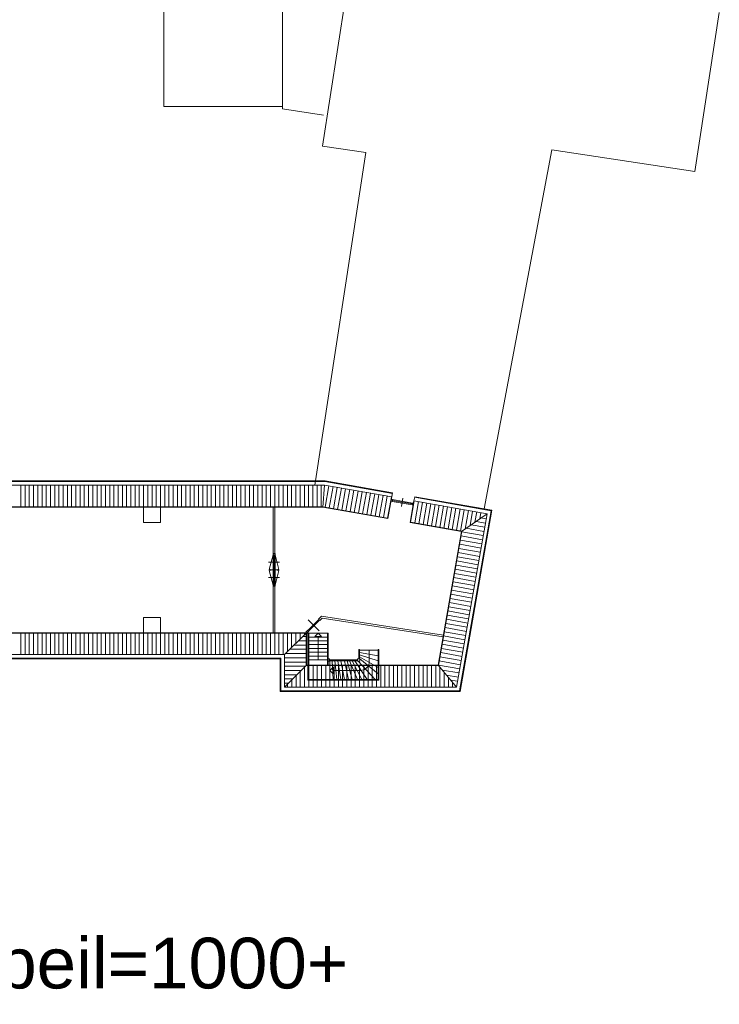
# Model space of a CAD drawing. Header units: millimetres. Extents: x 755778 to 1537169, y 90093 to 392038.
# Tile 116 of 134: x 1204381 to 1245716, y 267970 to 326184. Entities that reach past the tile are written whole.
import ezdxf

# ---------------------------------------------------------------- set-up
doc = ezdxf.new("R2010")
doc.units = ezdxf.units.MM
doc.layers.add('NIV 3HB', color=7, linetype='Continuous')
doc.styles.get("Standard").update_dxf_attribs({"font": 'arial.ttf'})

msp = doc.modelspace()

# ---------------------------------------------------------------- linework, layer by layer
at = {"layer": 'NIV 3HB', "color": 253, "lineweight": 5, "true_color": 0x9ea0a1}
for p, q in [((1212899.2, 321048.1), (1212899.2, 348593.1)), ((1219911.2, 320906.4), (1219911.2, 348568.1)), ((1224000, 329936.4), (1222280.3, 318715.7)), ((1245716.4, 326608), (1244275.2, 317204.4)), ((1219911.2, 321048.1), (1212899.2, 321048.1)), ((1222332.4, 320535.3), (1219911.2, 320906.4)), ((1222280.3, 318715.7), (1224824.9, 318325.7)), ((1235831.7, 318498.5), (1231823.1, 297260.7)), ((1244275.2, 317204.4), (1235831.7, 318498.5)), ((1224824.9, 318325.7), (1221811.5, 298662.4)), ((1222421.3, 298912.4), (1181699, 298912.4)), ((1222418.3, 298877.4), (1181699, 298877.4)), ((1222399.5, 298662.4), (1181699, 298662.4)), ((1204449, 298662.4), (1204449, 297382.4)), ((1204699, 298662.4), (1204699, 297382.4)), ((1204949, 298662.4), (1204949, 297382.4)), ((1205199, 298662.4), (1205199, 297382.4)), ((1205449, 298662.4), (1205449, 297382.4)), ((1205699, 298662.4), (1205699, 297382.4)), ((1205949, 298662.4), (1205949, 297382.4)), ((1206199, 298662.4), (1206199, 297382.4)), ((1206449, 298662.4), (1206449, 297382.4)), ((1206699, 298662.4), (1206699, 297382.4)), ((1206949, 298662.4), (1206949, 297382.4)), ((1207199, 298662.4), (1207199, 297382.4)), ((1207449, 298662.4), (1207449, 297382.4)), ((1207699, 298662.4), (1207699, 297382.4)), ((1207949, 298662.4), (1207949, 297382.4)), ((1208199, 298662.4), (1208199, 297382.4)), ((1208449, 298662.4), (1208449, 297382.4)), ((1208699, 298662.4), (1208699, 297382.4)), ((1208949, 298662.4), (1208949, 297382.4)), ((1209199, 298662.4), (1209199, 297382.4)), ((1209449, 298662.4), (1209449, 297382.4)), ((1209699, 298662.4), (1209699, 297382.4)), ((1209949, 298662.4), (1209949, 297382.4)), ((1210199, 298662.4), (1210199, 297382.4)), ((1210449, 298662.4), (1210449, 297382.4)), ((1210699, 298662.4), (1210699, 297382.4)), ((1210949, 298662.4), (1210949, 297382.4)), ((1211199, 298662.4), (1211199, 297382.4)), ((1211449, 298662.4), (1211449, 297382.4)), ((1211699, 298662.4), (1211699, 297382.4)), ((1211949, 298662.4), (1211949, 297382.4)), ((1212199, 298662.4), (1212199, 297382.4)), ((1212449, 298662.4), (1212449, 297382.4)), ((1212699, 298662.4), (1212699, 297382.4)), ((1212949, 298662.4), (1212949, 297382.4)), ((1213199, 298662.4), (1213199, 297382.4)), ((1213449, 298662.4), (1213449, 297382.4)), ((1213699, 298662.4), (1213699, 297382.4)), ((1213949, 298662.4), (1213949, 297382.4)), ((1214199, 298662.4), (1214199, 297382.4)), ((1214449, 298662.4), (1214449, 297382.4)), ((1214699, 298662.4), (1214699, 297382.4)), ((1214949, 298662.4), (1214949, 297382.4)), ((1215199, 298662.4), (1215199, 297382.4)), ((1215449, 298662.4), (1215449, 297382.4)), ((1215699, 298662.4), (1215699, 297382.4)), ((1215949, 298662.4), (1215949, 297382.4)), ((1216199, 298662.4), (1216199, 297382.4)), ((1216449, 298662.4), (1216449, 297382.4)), ((1216699, 298662.4), (1216699, 297382.4)), ((1216949, 298662.4), (1216949, 297382.4)), ((1217199, 298662.4), (1217199, 297382.4)), ((1217449, 298662.4), (1217449, 297382.4)), ((1217699, 298662.4), (1217699, 297382.4)), ((1217949, 298662.4), (1217949, 297382.4)), ((1218199, 298662.4), (1218199, 297382.4)), ((1218449, 298662.4), (1218449, 297382.4)), ((1218699, 298662.4), (1218699, 297382.4)), ((1218949, 298662.4), (1218949, 297382.4)), ((1219199, 298662.4), (1219199, 297382.4)), ((1219449, 298662.4), (1219449, 297382.4)), ((1219699, 298662.4), (1219699, 297382.4)), ((1219949, 298662.4), (1219949, 297382.4)), ((1220199, 298662.4), (1220199, 297382.4)), ((1220449, 298662.4), (1220449, 297382.4)), ((1220699, 298662.4), (1220699, 297382.4)), ((1220949, 298662.4), (1220949, 297382.4)), ((1221199, 298662.4), (1221199, 297382.4)), ((1221449, 298662.4), (1221449, 297382.4)), ((1221699, 298662.4), (1221699, 297382.4)), ((1221949, 298662.4), (1221949, 297382.4)), ((1222199, 298662.4), (1222199, 297382.4)), ((1222286.2, 297362.4), (1222399.5, 298662.4)), ((1222399.5, 298662.4), (1226361.1, 297966.5)), ((1222418.3, 298877.4), (1226398.3, 298178.2)), ((1222421.3, 298912.4), (1226404.3, 298212.7)), ((1222648, 298618.8), (1222426.5, 297358.1)), ((1222894.2, 298575.5), (1222672.7, 297314.8)), ((1223140.4, 298532.3), (1222918.9, 297271.6)), ((1223386.6, 298489), (1223165.2, 297228.3)), ((1223632.9, 298445.7), (1223411.4, 297185)), ((1223879.1, 298402.5), (1223657.6, 297141.8)), ((1224125.3, 298359.2), (1223903.9, 297098.5)), ((1224371.6, 298316), (1224150.1, 297055.3)), ((1224617.8, 298272.7), (1224396.3, 297012)), ((1224864, 298229.5), (1224642.5, 296968.8)), ((1225110.2, 298186.2), (1224888.8, 296925.5)), ((1225356.5, 298142.9), (1225135, 296882.3)), ((1225602.7, 298099.7), (1225381.2, 296839)), ((1226404.3, 298212.7), (1226136.2, 296686.1)), ((1225848.9, 298056.4), (1225627.5, 296795.7)), ((1226095.2, 298013.2), (1225873.7, 296752.5)), ((1226341.4, 297969.9), (1226119.9, 296709.2)), ((1226382.6, 297701.7), (1227564.5, 297494.1)), ((1226392.5, 297757.9), (1227574.4, 297550.3)), ((1226402.3, 297814), (1227584.2, 297606.4)), ((1226940.2, 297407.8), (1227026.7, 297900.3)), ((1227675, 297735.6), (1227450, 296455.3)), ((1227473.2, 296471.5), (1227694.7, 297732.2)), ((1227718.2, 297981.9), (1227675, 297735.6)), ((1227675, 297735.6), (1231996.2, 296976.5)), ((1227712.2, 297947.4), (1232245.1, 297151.1)), ((1227718.2, 297981.9), (1232285.6, 297179.5)), ((1227719.4, 296428.2), (1227940.9, 297688.9)), ((1227965.7, 296385), (1228187.1, 297645.7)), ((1228211.9, 296341.7), (1228433.4, 297602.4)), ((1228458.1, 296298.5), (1228679.6, 297559.2)), ((1228704.3, 296255.2), (1228925.8, 297515.9)), ((1181666.7, 297382.4), (1222288, 297382.4)), ((1181666.7, 297362.4), (1222286.2, 297362.4)), ((1211699, 297362.4), (1212699, 297362.4)), ((1211699, 296462.4), (1211699, 297362.4)), ((1212699, 297362.4), (1212699, 296462.4)), ((1219360.1, 294619.4), (1219360.1, 297362.4)), ((1219460.1, 294619.4), (1219460.1, 297362.4)), ((1226136.2, 296686.1), (1222286.2, 297362.4)), ((1226119.9, 296709.2), (1222289.7, 297382.1)), ((1228950.6, 296211.9), (1229172, 297472.6)), ((1229196.8, 296168.7), (1229418.3, 297429.4)), ((1229443, 296125.4), (1229664.5, 297386.1)), ((1229689.3, 296082.2), (1229910.7, 297342.9)), ((1229935.5, 296038.9), (1230157, 297299.6)), ((1230181.7, 295995.7), (1230403.2, 297256.4)), ((1230193.2, 286713.4), (1231996.2, 296976.5)), ((1230373.7, 286498.4), (1232245.1, 297151.1)), ((1230403.1, 286463.4), (1232285.6, 297179.5)), ((1230427.9, 295952.4), (1230649.4, 297213.1)), ((1231996.2, 296976.5), (1230490.8, 295921.1)), ((1230702.3, 296069.3), (1230895.7, 297169.8)), ((1230991.8, 296272.3), (1231141.9, 297126.6)), ((1231281.3, 296475.3), (1231388.1, 297083.3)), ((1231570.8, 296678.3), (1231634.3, 297040.1)), ((1212699, 296462.4), (1211699, 296462.4)), ((1227450, 296455.3), (1230490.8, 295921.1)), ((1230514, 295937.3), (1227473.2, 296471.5)), ((1231055, 296316.6), (1231855.5, 296176)), ((1231344.5, 296519.6), (1231898.8, 296422.2)), ((1231634, 296722.6), (1231942, 296668.4)), ((1230490.8, 295921.1), (1229101.6, 288013.4)), ((1229118.4, 287993.4), (1230514, 295937.3)), ((1230508.3, 295905), (1231769, 295683.5)), ((1230765.5, 296113.6), (1231812.3, 295929.8)), ((1230378.5, 295166.3), (1231639.2, 294944.8)), ((1230421.8, 295412.5), (1231682.5, 295191.1)), ((1230465.1, 295658.8), (1231725.8, 295437.3)), ((1230292, 294673.9), (1231552.7, 294452.4)), ((1230335.3, 294920.1), (1231596, 294698.6)), ((1219353.1, 294552.4), (1219120.2, 293683.1)), ((1219353.1, 292752.4), (1219353.1, 294552.4)), ((1219410.1, 294552.4), (1219410.1, 292752.4)), ((1219467.1, 294552.4), (1219467.1, 292752.4)), ((1219467.1, 294552.4), (1219700.1, 293683.1)), ((1230205.5, 294181.4), (1231466.2, 293959.9)), ((1230248.8, 294427.6), (1231509.5, 294206.1)), ((1219353.1, 292752.4), (1219120.2, 293621.7)), ((1219467.1, 292752.4), (1219700.1, 293621.7)), ((1230075.7, 293442.7), (1231336.4, 293221.2)), ((1230119, 293688.9), (1231379.7, 293467.5)), ((1230162.3, 293935.2), (1231423, 293713.7)), ((1229989.2, 292950.2), (1231249.9, 292728.8)), ((1230032.5, 293196.5), (1231293.2, 292975)), ((1219360.1, 292685.4), (1219360.1, 289942.4)), ((1219460.1, 292685.4), (1219460.1, 289942.4)), ((1229902.7, 292457.8), (1231163.4, 292236.3)), ((1229946, 292704), (1231206.7, 292482.5)), ((1229773, 291719.1), (1231033.6, 291497.6)), ((1229816.2, 291965.3), (1231076.9, 291743.9)), ((1229859.5, 292211.6), (1231120.2, 291990.1)), ((1229686.4, 291226.6), (1230947.1, 291005.2)), ((1229729.7, 291472.9), (1230990.4, 291251.4)), ((1211699, 290842.4), (1212699, 290842.4)), ((1211699, 289942.4), (1211699, 290842.4)), ((1212699, 290842.4), (1212699, 289942.4)), ((1222041, 290737), (1222212.4, 290908.5)), ((1222041, 290737), (1222111.7, 290666.3)), ((1222111.7, 290666.3), (1222247.2, 290801.9)), ((1222212.4, 290908.5, 1050), (1229423.1, 289794.3, 1050)), ((1222247.2, 290801.9, 1050), (1229407.8, 289695.5, 1050)), ((1229599.9, 290734.2), (1230860.6, 290512.7)), ((1229643.2, 290980.4), (1230903.9, 290758.9)), ((1221320.1, 289942.4), (1181666.7, 289942.4)), ((1181666.7, 289922.4), (1221300.1, 289922.4)), ((1204449, 288642.4), (1204449, 289922.4)), ((1204699, 288642.4), (1204699, 289922.4)), ((1204949, 288642.4), (1204949, 289922.4)), ((1205199, 288642.4), (1205199, 289922.4)), ((1205449, 288642.4), (1205449, 289922.4)), ((1205699, 288642.4), (1205699, 289922.4)), ((1205949, 288642.4), (1205949, 289922.4)), ((1206199, 288642.4), (1206199, 289922.4)), ((1206449, 288642.4), (1206449, 289922.4)), ((1206699, 288642.4), (1206699, 289922.4)), ((1206949, 288642.4), (1206949, 289922.4)), ((1207199, 288642.4), (1207199, 289922.4)), ((1207449, 288642.4), (1207449, 289922.4)), ((1207699, 288642.4), (1207699, 289922.4)), ((1207949, 288642.4), (1207949, 289922.4)), ((1208199, 288642.4), (1208199, 289922.4)), ((1208449, 288642.4), (1208449, 289922.4)), ((1208699, 288642.4), (1208699, 289922.4)), ((1208949, 288642.4), (1208949, 289922.4)), ((1209199, 288642.4), (1209199, 289922.4)), ((1209449, 288642.4), (1209449, 289922.4)), ((1209699, 288642.4), (1209699, 289922.4)), ((1209949, 288642.4), (1209949, 289922.4)), ((1210199, 288642.4), (1210199, 289922.4)), ((1210449, 288642.4), (1210449, 289922.4)), ((1210699, 288642.4), (1210699, 289922.4)), ((1210949, 288642.4), (1210949, 289922.4)), ((1211199, 288642.4), (1211199, 289922.4)), ((1211449, 288642.4), (1211449, 289922.4)), ((1212699, 289942.4), (1211699, 289942.4)), ((1211699, 288642.4), (1211699, 289922.4)), ((1211949, 288642.4), (1211949, 289922.4)), ((1212199, 288642.4), (1212199, 289922.4)), ((1212449, 288642.4), (1212449, 289922.4)), ((1212699, 288642.4), (1212699, 289922.4)), ((1212949, 288642.4), (1212949, 289922.4)), ((1213199, 288642.4), (1213199, 289922.4)), ((1213449, 288642.4), (1213449, 289922.4)), ((1213699, 288642.4), (1213699, 289922.4)), ((1213949, 288642.4), (1213949, 289922.4)), ((1214199, 288642.4), (1214199, 289922.4)), ((1214449, 288642.4), (1214449, 289922.4)), ((1214699, 288642.4), (1214699, 289922.4)), ((1214949, 288642.4), (1214949, 289922.4)), ((1215199, 288642.4), (1215199, 289922.4)), ((1215449, 288642.4), (1215449, 289922.4)), ((1215699, 288642.4), (1215699, 289922.4)), ((1215949, 288642.4), (1215949, 289922.4)), ((1216199, 288642.4), (1216199, 289922.4)), ((1216449, 288642.4), (1216449, 289922.4)), ((1216699, 288642.4), (1216699, 289922.4)), ((1216949, 288642.4), (1216949, 289922.4)), ((1217199, 288642.4), (1217199, 289922.4)), ((1217449, 288642.4), (1217449, 289922.4)), ((1217699, 288642.4), (1217699, 289922.4)), ((1217949, 288642.4), (1217949, 289922.4)), ((1218199, 288642.4), (1218199, 289922.4)), ((1218449, 288642.4), (1218449, 289922.4)), ((1218699, 288642.4), (1218699, 289922.4)), ((1218949, 288642.4), (1218949, 289922.4)), ((1219199, 288642.4), (1219199, 289922.4)), ((1219449, 288642.4), (1219449, 289922.4)), ((1219699, 288642.4), (1219699, 289922.4)), ((1219949, 288642.4), (1219949, 289922.4)), ((1221320.1, 289942.4), (1220020.1, 288642.4)), ((1220199, 288821.3), (1220199, 289922.4)), ((1220449, 289071.3), (1220449, 289922.4)), ((1220699, 289321.3), (1220699, 289922.4)), ((1220949, 289571.3), (1220949, 289922.4)), ((1221199, 289821.3), (1221199, 289922.4)), ((1221283.5, 289979.6), (1221383.4, 290079.5)), ((1221300.1, 289922.4), (1221300.1, 287993.4)), ((1221320.1, 288013.4), (1221320.1, 289942.4)), ((1221354.2, 289908.9), (1221454.1, 290008.8)), ((1221383.4, 290079.5), (1221454.1, 290008.8)), ((1221459.6, 289908.4), (1221409.6, 289908.4)), ((1221409.6, 289908.4), (1221409.6, 288026.3)), ((1221459.6, 288026.3), (1221459.6, 289908.4)), ((1221459.6, 289908.4), (1222559.6, 289908.4)), ((1221809.6, 289717.2), (1222009.6, 289917.2)), ((1222009.6, 289917.2), (1222209.6, 289717.2)), ((1222609.6, 289908.4), (1222559.6, 289908.4)), ((1222559.6, 289908.4), (1222559.6, 288026.3)), ((1222609.6, 288026.3), (1222609.6, 289908.4)), ((1229470.2, 289995.5), (1230730.9, 289774)), ((1229513.4, 290241.7), (1230774.1, 290020.3)), ((1229556.7, 290488), (1230817.4, 290266.5)), ((1221300.1, 289457.9), (1220835.6, 289457.9)), ((1221300.1, 289707.9), (1221085.6, 289707.9)), ((1221459.6, 289683.4), (1222559.6, 289683.4)), ((1221459.6, 289458.4), (1222559.6, 289458.4)), ((1222209.6, 289717.2), (1221809.6, 289717.2)), ((1222009.6, 288333.4), (1222009.6, 289717.2)), ((1229383.6, 289503), (1230644.3, 289281.6)), ((1229426.9, 289749.3), (1230687.6, 289527.8)), ((1221300.1, 288957.9), (1220335.6, 288957.9)), ((1221300.1, 289207.9), (1220585.6, 289207.9)), ((1221459.6, 289233.4), (1222559.6, 289233.4)), ((1221459.6, 289008.4), (1222559.6, 289008.4)), ((1221459.6, 288783.4), (1222559.6, 288783.4)), ((1224409.6, 288939.1), (1224409.6, 288403.4)), ((1224459.6, 288939.1), (1224409.6, 288939.1)), ((1224459.6, 288403.4), (1224459.6, 288939.1)), ((1224459.6, 288910.2), (1225559.6, 288910.2)), ((1224459.6, 288770.8), (1225559.6, 288565.3)), ((1225034.6, 288233.4), (1225034.6, 288910.2)), ((1225559.6, 287183.4), (1225559.6, 288939.1)), ((1225559.6, 288939.1), (1225609.6, 288939.1)), ((1225609.6, 288939.1), (1225609.6, 287133.4)), ((1229253.9, 288764.3), (1230514.6, 288542.9)), ((1229297.1, 289010.6), (1230557.8, 288789.1)), ((1229340.4, 289256.8), (1230601.1, 289035.3)), ((1179454.1, 288392.4), (1219770.1, 288392.4)), ((1179466.5, 288427.4), (1219805.1, 288427.4)), ((1181699, 288642.4), (1220020.1, 288642.4)), ((1219770.1, 288392.4), (1219770.1, 286463.4)), ((1219805.1, 288427.4), (1219805.1, 286498.4)), ((1220020.1, 288642.4), (1220020.1, 286713.4)), ((1221300.1, 288457.9), (1220020.1, 288457.9)), ((1221300.1, 288207.9), (1220020.1, 288207.9)), ((1221300.1, 288707.9), (1220085.6, 288707.9)), ((1221409.6, 288333.4), (1221409.6, 288403.4)), ((1221409.6, 288263.4), (1221409.6, 288102.4)), ((1221459.6, 288558.4), (1222559.6, 288558.4)), ((1221459.6, 288333.4), (1222559.6, 288333.4)), ((1222679.6, 288403.4), (1222609.6, 288403.4)), ((1222609.6, 288263.4), (1222679.6, 288263.4)), ((1222679.6, 288263.4), (1222679.6, 288403.4)), ((1222679.6, 288333.4), (1222679.6, 288283.4)), ((1224339.6, 288333.4), (1222679.6, 288333.4)), ((1222679.6, 288283.4), (1224339.6, 288283.4)), ((1222709.6, 288283.4), (1222709.6, 287183.4)), ((1222833.5, 288283.4), (1222899.6, 287183.4)), ((1223009.8, 288283.4), (1223112.6, 287183.4)), ((1223186, 288283.4), (1223362.2, 287183.4)), ((1223362.2, 288283.4), (1223579.9, 287183.4)), ((1223567.8, 288283.4), (1223817.5, 287183.4)), ((1223722, 288283.4), (1224030.4, 287183.4)), ((1223876.2, 288283.4), (1224331.5, 287183.4)), ((1224030.4, 288283.4), (1224588.5, 287183.4)), ((1224184.6, 288283.4), (1224911.5, 287183.4)), ((1224339.6, 288263.4), (1224339.6, 288403.4)), ((1224339.6, 288403.4), (1224479.6, 288403.4)), ((1224339.6, 288283.4), (1224339.6, 288333.4)), ((1224479.6, 288263.4), (1224339.6, 288263.4)), ((1224381.9, 288263.4), (1225381.5, 287183.4)), ((1224409.6, 288403.4), (1224459.6, 288403.4)), ((1224459.6, 288631.3), (1225559.6, 288271.7)), ((1224459.6, 288513.9), (1225559.6, 287875.3)), ((1224479.6, 288403.4), (1224479.6, 288263.4)), ((1224479.6, 288391.4), (1225559.6, 287515.7)), ((1229167.4, 288271.9), (1230428.1, 288050.4)), ((1229210.6, 288518.1), (1230471.3, 288296.6)), ((1220020.1, 286713.4), (1221320.1, 288013.4)), ((1221264.6, 287957.9), (1220020.1, 287957.9)), ((1221014.6, 287707.9), (1220020.1, 287707.9)), ((1220960.9, 287654.1), (1220960.9, 286713.4)), ((1221210.9, 287904.1), (1221210.9, 286713.4)), ((1221300.1, 287993.4), (1229118.4, 287993.4)), ((1229101.6, 288013.4), (1221320.1, 288013.4)), ((1221409.6, 288056.4), (1221409.6, 287133.4)), ((1221459.6, 288056.4), (1221459.6, 287183.4)), ((1221460.9, 287993.4), (1221460.9, 286713.4)), ((1221710.9, 287993.4), (1221710.9, 286713.4)), ((1221960.9, 287993.4), (1221960.9, 286713.4)), ((1222210.9, 287993.4), (1222210.9, 286713.4)), ((1222460.9, 287993.4), (1222460.9, 286713.4)), ((1222709.6, 287708.4), (1222909.6, 287908.4)), ((1222909.6, 287508.4), (1222709.6, 287708.4)), ((1222710.9, 287993.4), (1222710.9, 286713.4)), ((1222909.6, 287908.4), (1222909.6, 287508.4)), ((1222909.6, 287708.4), (1224509.6, 287708.4)), ((1222960.9, 287993.4), (1222960.9, 286713.4)), ((1223210.9, 287993.4), (1223210.9, 286713.4)), ((1223460.9, 287993.4), (1223460.9, 286713.4)), ((1223710.9, 287993.4), (1223710.9, 286713.4)), ((1223960.9, 287993.4), (1223960.9, 286713.4)), ((1224210.9, 287993.4), (1224210.9, 286713.4)), ((1224460.9, 287993.4), (1224460.9, 286713.4)), ((1224710.9, 287993.4), (1224710.9, 286713.4)), ((1224960.9, 287993.4), (1224960.9, 286713.4)), ((1225210.9, 288013.4), (1225210.9, 286713.4)), ((1225210.9, 287993.4), (1225210.9, 286713.4)), ((1225460.9, 287993.4), (1225460.9, 286713.4)), ((1225710.9, 287993.4), (1225710.9, 286713.4)), ((1225960.9, 287993.4), (1225960.9, 286713.4)), ((1226210.9, 287993.4), (1226210.9, 286713.4)), ((1226460.9, 287993.4), (1226460.9, 286713.4)), ((1226710.9, 287993.4), (1226710.9, 286713.4)), ((1226960.9, 287993.4), (1226960.9, 286713.4)), ((1227210.9, 287993.4), (1227210.9, 286713.4)), ((1227460.9, 287993.4), (1227460.9, 286713.4)), ((1227710.9, 287993.4), (1227710.9, 286713.4)), ((1227960.9, 287993.4), (1227960.9, 286713.4)), ((1228210.9, 287993.4), (1228210.9, 286713.4)), ((1228460.9, 287993.4), (1228460.9, 286713.4)), ((1228710.9, 287993.4), (1228710.9, 286713.4)), ((1228960.9, 287993.4), (1228960.9, 286713.4)), ((1230193.2, 286713.4), (1229118.4, 287993.4)), ((1229124.1, 288025.7), (1230384.8, 287804.2)), ((1229210.9, 287883.3), (1229210.9, 286713.4)), ((1229335.6, 287734.7), (1230341.5, 287558)), ((1229460.9, 287585.5), (1229460.9, 286713.4)), ((1220764.6, 287457.9), (1220020.1, 287457.9)), ((1220514.6, 287207.9), (1220020.1, 287207.9)), ((1220460.9, 287154.1), (1220460.9, 286713.4)), ((1220710.9, 287404.1), (1220710.9, 286713.4)), ((1221409.6, 287133.4), (1222609.6, 287133.4)), ((1221459.6, 287183.4), (1225559.6, 287183.4)), ((1225609.6, 287133.4), (1222609.6, 287133.4)), ((1229585.6, 287436.9), (1230298.3, 287311.7)), ((1229710.9, 287287.8), (1229710.9, 286713.4)), ((1229835.6, 287139.2), (1230255, 287065.5)), ((1219770.1, 286463.4), (1230403.1, 286463.4)), ((1219805.1, 286498.4), (1230373.7, 286498.4)), ((1220264.6, 286957.9), (1220020.1, 286957.9)), ((1220020.1, 286713.4), (1230193.2, 286713.4)), ((1220210.9, 286904.1), (1220210.9, 286713.4)), ((1229960.9, 286990), (1229960.9, 286713.4))]:
    msp.add_line(p, q, dxfattribs=at)
at = {"layer": 'NIV 3HB', "color": 253, "linetype": 'ByBlock', "lineweight": 5, "true_color": 0x9ea0a1}
for p, q in [((1226316.6, 297713.3), (1226336.4, 297825.6)), ((1226316.6, 297713.3), (1226382.6, 297701.7)), ((1226402.3, 297814), (1226336.4, 297825.6)), ((1226382.6, 297701.7), (1226402.3, 297814)), ((1227564.5, 297494.1), (1227584.2, 297606.4)), ((1227564.5, 297494.1), (1227630.5, 297482.5)), ((1227650.2, 297594.8), (1227584.2, 297606.4)), ((1227630.5, 297482.5), (1227650.2, 297594.8)), ((1219353.1, 294619.4), (1219353.1, 294552.4)), ((1219467.1, 294619.4), (1219353.1, 294619.4)), ((1219467.1, 294552.4), (1219467.1, 294619.4)), ((1219086.1, 294102.4), (1219734.1, 294102.4)), ((1219467.1, 294552.4), (1219353.1, 294552.4)), ((1219086.1, 293202.4), (1219734.1, 293202.4)), ((1219353.1, 292752.4), (1219353.1, 292685.4)), ((1219467.1, 292752.4), (1219353.1, 292752.4)), ((1219467.1, 292685.4), (1219353.1, 292685.4)), ((1219467.1, 292685.4), (1219467.1, 292752.4))]:
    msp.add_line(p, q, dxfattribs=at)
at = {"layer": 'NIV 3HB', "color": 0, "lineweight": 5}
for p, q in [((1221425.8, 290694.6), (1222069.3, 290051.2)), ((1221457.6, 290132.5), (1221987.9, 290662.8)), ((1221507.1, 290083), (1222037.4, 290613.3)), ((1222051.6, 290726.4), (1221987.9, 290662.8)), ((1221987.9, 290662.8), (1222037.4, 290613.3)), ((1222037.4, 290613.3), (1222101.1, 290676.9)), ((1222101.1, 290676.9), (1222051.6, 290726.4)), ((1221394, 290068.9), (1221457.6, 290132.5)), ((1221443.5, 290019.4), (1221394, 290068.9)), ((1221507.1, 290083), (1221443.5, 290019.4)), ((1221457.6, 290132.5), (1221507.1, 290083))]:
    msp.add_line(p, q, dxfattribs=at)
at = {"layer": 'NIV 3HB', "color": 253, "lineweight": 5, "true_color": 0x9ea0a1}
for centre, radius, start, end in [((1219353.1, 294552.4), 900, 255, 270), ((1219353.1, 292752.4), 900, 90, 105), ((1219467.1, 294552.4), 900, 270, 285), ((1219467.1, 292752.4), 900, 75, 90), ((1224509.6, 288233.4), 525, 270, 0)]:
    msp.add_arc(centre, radius, start, end, dxfattribs=at)

# ---------------------------------------------------------------- texts
at = {"layer": 'NIV 3HB', "color": 7, "lineweight": 5}
msp.add_text('niveau 3HB peil=1000+', height=3000, dxfattribs=at).set_placement((1180224.1, 268907))

doc.saveas('drawing.dxf')
